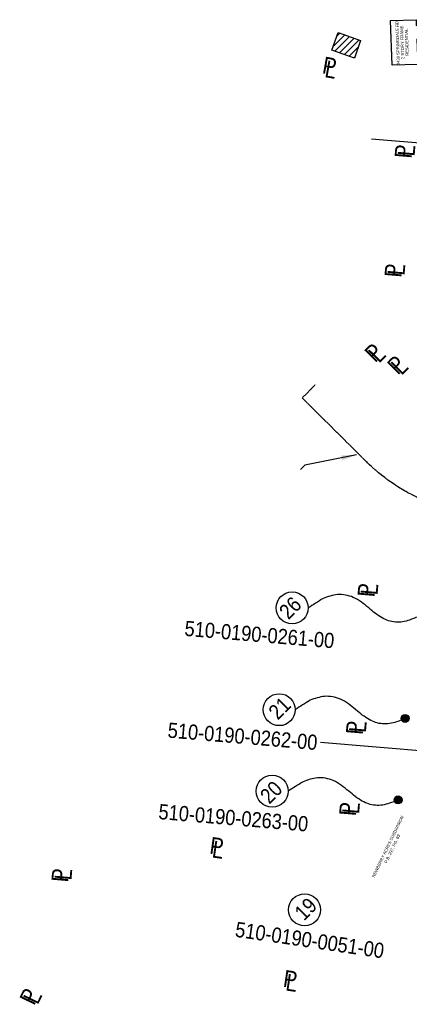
# Model space of a CAD drawing. Header units: feet. Extents: x 1337942 to 1371443, y 457715 to 485384.
# Tile 6 of 14: x 1369598 to 1369919, y 459438 to 460251. Entities that reach past the tile are written whole.
import ezdxf

# ---------------------------------------------------------------- set-up
doc = ezdxf.new("R2010")
doc.units = ezdxf.units.FT
doc.header["$MEASUREMENT"] = 0
doc.linetypes.add('cl', pattern=[5, 0.09375, -0.09375, 4.625, -0.09375, 0.09375])
for name, color, linetype in [('BD_X_Building', 130, 'Continuous'), ('BD_X_Hatch', 247, 'Continuous'), ('BD_X_Text', 134, 'Continuous'), ('RW_P_Text-Parcel', 140, 'Continuous'), ('RW_X_CL', 180, 'cl'), ('RW_X_Text-PropMap', 10, 'Continuous'), ('SC_Scratch10', 7, 'Continuous')]:
    doc.layers.add(name, color=color, linetype=linetype)
doc.styles.add('Slanted', font='font31.shx', dxfattribs={"height": 0.1})
doc.styles.get("Standard").update_dxf_attribs({"font": 'font31.shx'})
doc.styles.add('Style-font31', font='font31.shx')
doc.dimstyles.new('COEC', dxfattribs={"dimscale": 13.9, "dimtxt": 0.18, "dimasz": 0.18, "dimexe": 0.18, "dimexo": 0.0625, "dimgap": 0.09, "dimtad": 1, "dimzin": 0, "dimdsep": 46, "dimtxsty": 'Standard', "dimcen": 0.09, "dimclrd": 256, "dimclre": 256, "dimclrt": 256, "dimaunit": 1, "dimadec": 4, "dimazin": 0, "dimtfac": 1, "dimtofl": 0, "dimtmove": 0, "dimatfit": 3, "dimfxl": 1, "dimtolj": 1, "dimtzin": 0, "dimlwd": -1, "dimlwe": -1, "dimarcsym": 0})

msp = doc.modelspace()

# ---------------------------------------------------------------- hatches: boundary and pattern name
at = {"layer": 'BD_X_Hatch'}
h = msp.add_hatch(dxfattribs=at)
h.set_pattern_fill('ANSI31', color=256, scale=30)
h.paths.add_polyline_path([(1369878.921, 460233.879), (1369860.354, 460240.335), (1369855.283, 460225.75), (1369873.85, 460219.295)])

# ---------------------------------------------------------------- linework, layer by layer
at = {"layer": 'BD_X_Building'}
for points in [[(1369903.692, 460250.235), (1369924.961, 460250.936), (1369924.961, 460246.047), (1369933.051, 460246.313), (1369933.423, 460235.008), (1369925.495, 460234.747), (1369926.177, 460214.025), (1369904.908, 460213.324)], [(1369873.85, 460219.295), (1369855.283, 460225.75), (1369860.354, 460240.335), (1369878.921, 460233.879)]]:
    msp.add_lwpolyline(points, close=True, dxfattribs=at)
at = {"layer": 'RW_X_CL'}
for p in [(1369841.386, 459949.276), (1369884.017, 459885.768)]:
    msp.add_line(p, (1369830.813, 459938.636), dxfattribs=at)
at = {"layer": 'RW_X_CL', "flags": 128}
msp.add_lwpolyline([(1369977.146, 459842.699, -0.176327), (1369884.017, 459885.768)], format="xyb", dxfattribs=at)
at = {"layer": 'RW_X_Text-PropMap', "const_width": 3.281}
for points in [[(1369914.044, 459674.299, 1), (1369917.28, 459673.751, 1)], [(1369908.247, 459607.026, 1), (1369911.482, 459606.478, 1)]]:
    msp.add_lwpolyline(points, format="xyb", close=True, dxfattribs=at)
at = {"layer": 'RW_X_Text-PropMap'}
for centre, radius in [((1369822.545, 459765.245), 13.2), ((1369811.839, 459681.24), 13.2), ((1369915.662, 459674.025), 3.281), ((1369806.041, 459613.967), 13.2), ((1369909.865, 459606.752), 3.281), ((1369832.758, 459515.961), 13.2)]:
    msp.add_circle(centre, radius, dxfattribs=at)
for points in [[(1369926.368, 459758.031), (1369924.048, 459757.03), (1369918.13, 459754.476), (1369907.731, 459752.5), (1369895.678, 459756.777), (1369885.354, 459765.554), (1369874.261, 459774.715), (1369860.069, 459777.371), (1369851.928, 459774.47), (1369848.012, 459773.076), (1369843.923, 459770.466), (1369839.834, 459767.855), (1369835.745, 459765.245)], [(1369915.662, 459674.025), (1369913.342, 459673.024), (1369907.424, 459670.471), (1369897.025, 459668.494), (1369884.972, 459672.772), (1369874.648, 459681.548), (1369863.555, 459690.71), (1369849.363, 459693.366), (1369841.221, 459690.465), (1369837.306, 459689.07), (1369833.217, 459686.46), (1369829.128, 459683.85), (1369825.039, 459681.24)], [(1369909.865, 459606.752), (1369907.545, 459605.751), (1369901.627, 459603.198), (1369891.228, 459601.221), (1369879.175, 459605.499), (1369868.851, 459614.275), (1369857.758, 459623.437), (1369843.566, 459626.093), (1369835.424, 459623.192), (1369831.509, 459621.797), (1369827.42, 459619.187), (1369823.331, 459616.577), (1369819.241, 459613.967)]]:
    msp.add_open_spline(points, degree=3, knots=[0, 0, 0, 0, 1.3481612, 3.4385743, 5.4475307, 7.9042172, 10.6469584, 12.998967, 15.1777723, 15.1777723, 15.1777723, 15.3896935, 15.3896935, 15.3896935, 15.3896935], dxfattribs=at)
at = {"layer": 'SC_Scratch10', "color": 30}
for p, q in [((1369887.871, 460152.645), (1370386.104, 460110.644)), ((1369845.87, 459654.412), (1370344.103, 459612.412))]:
    msp.add_line(p, q, dxfattribs=at)

# ---------------------------------------------------------------- texts
at = {"layer": 'BD_X_Text', "insert": (1369909.123, 460206.353), "char_height": 2.5, "attachment_point": 1, "rotation": 91.886375, "line_spacing_factor": 0.9, "style": 'Slanted'}
msp.add_mtext_dynamic_manual_height_columns('\\A1;\\pxqc;{\\W0.9;4430 SPRINGDALE RD.\\P2 STORY FRAME\\PRESIDENTIAL}', width=51.46918, gutter_width=0.7, heights=[31.601], dxfattribs=at)
at = {"layer": 'RW_P_Text-Parcel', "insert": (1369900.26, 459568.726), "char_height": 2.5, "attachment_point": 2, "rotation": 64.438909, "style": 'Style-font31'}
msp.add_mtext_dynamic_manual_height_columns('NEWBERRY ACRES SUBDIVISION\\PP.B. 297, PG. 83', width=54.92455, gutter_width=50, heights=[55.93], dxfattribs=at)
at = {"layer": 'RW_X_Text-PropMap', "style": 'Style-font31', "width": 0.9}
for s, height, rotation, p in [('P', 14, 349.883333, (1369846.657, 460206.815)), ('L', 14, 349.883333, (1369848.663, 460203.641)), ('P', 14, 85.181389, (1369920.872, 460135.991)), ('L', 14, 85.181389, (1369923.459, 460137.675)), ('P', 14, 85.181389, (1369912.562, 460037.664)), ('L', 14, 85.181389, (1369915.149, 460039.348)), ('P', 14, 45.522416, (1369891.06, 459967.146)), ('L', 14, 45.522416, (1369894.127, 459966.792)), ('P', 14, 45.522416, (1369909.677, 459957.099)), ('L', 14, 45.522416, (1369912.744, 459956.745)), ('P', 14, 85.181389, (1369890.306, 459773.765)), ('L', 14, 85.181389, (1369892.893, 459775.449)), ('26', 12.5, 45.156667, (1369819.424, 459754.967)), ('510-0190-0261-00', 12.5, 355.181389, (1369733.338, 459742.256)), ('21', 12.5, 45.156667, (1369810.703, 459672.137)), ('510-0190-0262-00', 12.5, 355.181389, (1369719.416, 459658.248)), ('P', 14, 85.181389, (1369880.693, 459660.18)), ('L', 14, 85.181389, (1369883.28, 459661.865)), ('20', 12.5, 45.156667, (1369803.704, 459602.805)), ('510-0190-0263-00', 12.5, 355.181389, (1369711.821, 459590.976)), ('P', 14, 85.181389, (1369875.106, 459593.026)), ('L', 14, 85.181389, (1369877.693, 459594.711)), ('P', 14, 351.755556, (1369753.733, 459562.439)), ('L', 14, 351.755556, (1369755.748, 459559.317)), ('P', 14, 85.181389, (1369637.716, 459538.321)), ('L', 14, 85.181389, (1369640.303, 459540.005)), ('19', 12.5, 45.156667, (1369832.203, 459506.375)), ('510-0190-0051-00', 12.5, 351.618056, (1369774.853, 459493.878)), ('P', 14, 351.755556, (1369814.447, 459452.587)), ('L', 14, 351.755556, (1369816.462, 459449.465)), ('P', 14, 64.270269, (1369609.557, 459436.407)), ('L', 14, 64.270269, (1369612.574, 459437.057))]:
    msp.add_text(s, height=height, rotation=rotation, dxfattribs=at).set_placement(p)

# ---------------------------------------------------------------- leaders
at = {"layer": 'RW_X_Text-PropMap'}
msp.add_leader([(1369875.675, 459891.616), (1369833.004, 459883.053), (1369829.502, 459879.513)], dimstyle='COEC', override={"dimscale": 70, "dimgap": 0.09, "dimtad": 0}, dxfattribs=at)

doc.saveas('drawing.dxf')
